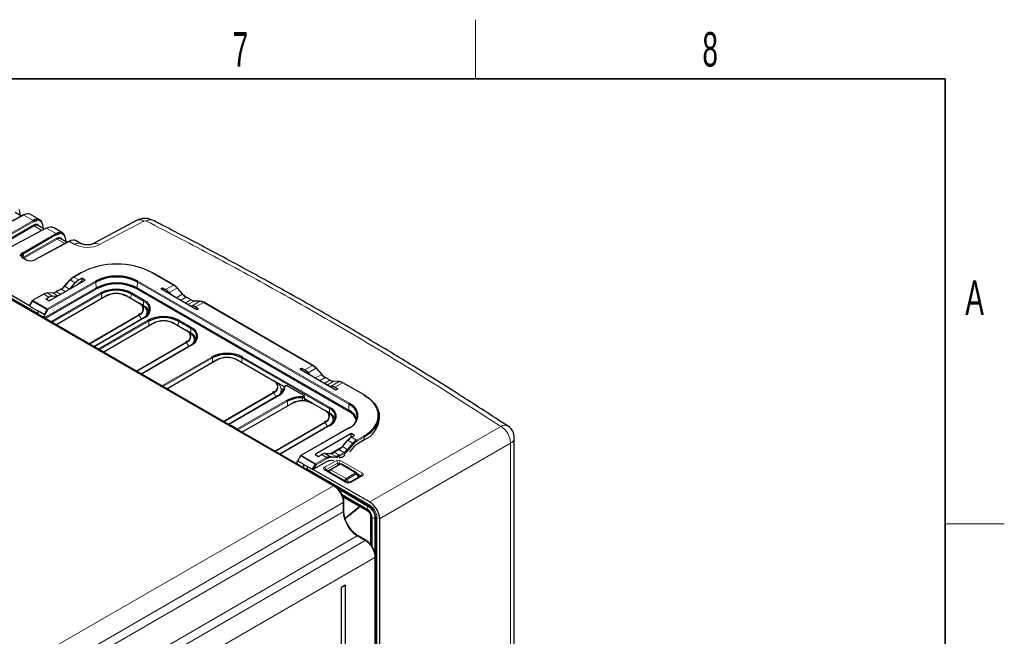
# Paper-space layout 'Blatt2' of a CAD drawing. Header units: millimetres. Extents: x 5 to 418, y 2 to 292.
# Tile 59 of 59: x 314 to 414, y 226 to 288. Entities that reach past the tile are written whole.
import ezdxf

# ---------------------------------------------------------------- set-up
doc = ezdxf.new("R2010")
doc.units = ezdxf.units.MM
doc.layers.add('SLD-0', color=7, linetype='Continuous')
doc.styles.add('SLDTEXTSTYLE0', font='TXT', dxfattribs={"width": 0.605})

psp = doc.layouts.new('Blatt2')

# ---------------------------------------------------------------- linework, layer by layer
at = {"color": 7, "linetype": 'Continuous', "lineweight": 18}
for p, q in [((289.82, 273.61), (315.76, 258.64)), ((345.81, 241.13), (292.67, 271.81)), ((314.32, 268.65), (310.83, 266.77)), ((313.97, 268.62), (313.91, 268.98)), ((315.28, 268.1), (314.32, 268.65)), ((311.91, 266.15), (315.28, 268.1)), ((315.34, 268), (311.97, 266.05)), ((311.97, 265.69), (315.33, 267.64)), ((315.39, 267.54), (312.02, 265.6)), ((316.64, 267.31), (313.15, 265.44)), ((316.17, 267.09), (315.39, 267.54)), ((316.29, 267.28), (316.23, 267.64)), ((317.6, 266.76), (316.64, 267.31)), ((326.52, 268.03), (322.03, 265.64)), ((314.23, 264.81), (317.6, 266.76)), ((317.66, 266.66), (314.29, 264.71)), ((314.29, 264.35), (317.65, 266.3)), ((318.61, 265.94), (318.55, 266.3)), ((317.71, 266.2), (314.34, 264.26)), ((318.96, 265.97), (315.47, 264.1)), ((318.49, 265.75), (317.71, 266.2)), ((319.49, 265.67), (318.96, 265.97)), ((314.52, 264.11), (314.24, 264.27)), ((314.29, 264.35), (314.29, 264.71)), ((320.15, 262.78), (319.41, 262.35)), ((319.92, 262.05), (319.41, 262.35)), ((329.54, 261.53), (327.39, 262.78)), ((316.71, 259.11), (321.61, 261.93)), ((321.66, 261.84), (316.76, 259.01)), ((319.05, 262.05), (318.48, 261.42)), ((318.98, 261.13), (318.48, 261.42)), ((319.56, 261.75), (319.05, 262.05)), ((321.67, 261.24), (321.66, 261.84)), ((325.86, 261.24), (325.87, 261.84)), ((347.36, 249.43), (325.87, 261.84)), ((325.93, 261.93), (347.42, 249.52)), ((328.74, 261.07), (329.54, 261.53)), ((316.36, 260.59), (315.25, 259.95)), ((316.87, 260.29), (316.36, 260.59)), ((316.44, 258.22), (321.67, 261.24)), ((321.73, 261.14), (316.5, 258.12)), ((317.29, 260.73), (316.72, 260.71)), ((317.23, 260.41), (316.72, 260.71)), ((317.07, 257.79), (322.16, 260.73)), ((322.22, 260.63), (317.18, 257.73)), ((317.79, 260.44), (317.29, 260.73)), ((322.7, 260.42), (317.61, 257.48)), ((318.12, 261.12), (317.64, 260.84)), ((318.07, 260.6), (317.64, 260.84)), ((318.54, 260.87), (318.12, 261.12)), ((322.22, 260.17), (322.22, 260.63)), ((326.02, 259.68), (324.75, 260.42)), ((325.22, 260.17), (325.23, 260.63)), ((326.5, 259.9), (325.23, 260.63)), ((325.29, 260.73), (326.56, 260)), ((347.3, 248.73), (325.8, 261.14)), ((325.86, 261.24), (347.36, 248.83)), ((329.1, 260.77), (329.9, 261.23)), ((329.82, 260.23), (330.47, 260.6)), ((330.47, 260.6), (329.9, 261.23)), ((330.26, 259.97), (330.83, 260.3)), ((331.3, 260.03), (330.83, 260.3)), ((315.21, 259.91), (314.91, 259.4)), ((316.67, 259.06), (315.21, 259.91)), ((315.25, 259.95), (316.71, 259.11)), ((326.5, 259.44), (326.5, 259.9)), ((326.5, 259.4), (326.5, 259.44)), ((330.74, 259.7), (331.3, 260.03)), ((331.01, 259.54), (331.66, 259.91)), ((331.43, 259.43), (332.23, 259.89)), ((332.23, 259.89), (331.66, 259.91)), ((331.79, 259.31), (332.59, 259.77)), ((343.68, 253.37), (332.59, 259.77)), ((316.38, 258.55), (316.67, 259.06)), ((316.76, 259.01), (316.44, 258.43)), ((320.93, 255.57), (326.02, 258.5)), ((326.06, 258.46), (320.99, 255.53)), ((326.29, 258.06), (326.06, 258.46)), ((326.56, 258.19), (321.47, 255.25)), ((321.88, 255.02), (326.97, 257.96)), ((327.03, 257.86), (321.99, 254.95)), ((327.51, 257.64), (322.42, 254.71)), ((327.03, 257.4), (327.03, 257.86)), ((330.83, 256.91), (329.55, 257.64)), ((330.03, 257.4), (330.04, 257.86)), ((331.31, 257.12), (330.04, 257.86)), ((330.09, 257.96), (331.37, 257.22)), ((331.3, 256.66), (331.31, 257.12)), ((331.3, 256.62), (331.3, 256.66)), ((325.74, 252.79), (330.83, 255.73)), ((330.87, 255.69), (325.79, 252.76)), ((331.37, 255.42), (326.28, 252.48)), ((331.1, 255.29), (330.87, 255.69)), ((328.34, 251.29), (333.43, 254.22)), ((333.49, 254.13), (328.45, 251.22)), ((333.97, 253.91), (328.88, 250.97)), ((333.5, 253.66), (333.49, 254.13)), ((339.69, 251.79), (336.02, 253.91)), ((336.49, 253.66), (336.5, 254.13)), ((345.41, 248.98), (336.5, 254.13)), ((336.56, 254.22), (345.47, 249.08)), ((342.88, 252.91), (343.68, 253.37)), ((343.24, 252.61), (344.04, 253.07)), ((343.96, 252.06), (344.61, 252.44)), ((344.61, 252.44), (344.04, 253.07)), ((342.75, 250.31), (341.09, 251.27)), ((344.4, 251.81), (344.97, 252.14)), ((344.88, 251.54), (345.44, 251.86)), ((345.44, 251.86), (344.97, 252.14)), ((345.16, 251.37), (345.8, 251.75)), ((345.57, 251.27), (346.37, 251.72)), ((346.37, 251.72), (345.8, 251.75)), ((345.93, 251.15), (346.73, 251.61)), ((348.88, 250.37), (346.73, 251.61)), ((334.6, 247.67), (339.69, 250.61)), ((339.73, 250.57), (334.66, 247.64)), ((340.23, 250.3), (335.2, 247.39)), ((339.98, 250.14), (339.73, 250.57)), ((335.16, 247.35), (339.98, 250.14)), ((336.03, 246.91), (341.07, 249.82)), ((341.13, 249.72), (336.09, 246.81)), ((341.61, 249.5), (336.52, 246.57)), ((341.13, 249.26), (341.13, 249.72)), ((344.93, 248.77), (343.65, 249.5)), ((347.36, 248.83), (347.36, 249.43)), ((345.4, 248.52), (345.41, 248.98)), ((345.4, 248.48), (345.4, 248.52)), ((335.2, 247.39), (336.03, 246.91)), ((339.84, 244.65), (344.93, 247.59)), ((344.97, 247.55), (339.89, 244.62)), ((345.47, 247.28), (340.38, 244.34)), ((345.2, 247.15), (344.97, 247.55)), ((347.42, 247.03), (342.52, 244.2)), ((349.5, 239.49), (362.81, 247.17)), ((347.22, 244.83), (347.78, 245.46)), ((347.27, 245.76), (347.78, 245.46)), ((347.87, 245.38), (347.3, 244.75)), ((347.61, 246.05), (347.61, 246.07)), ((347.63, 246.06), (348.14, 245.76)), ((348.14, 245.76), (348.88, 246.19)), ((348.94, 246.09), (348.2, 245.66)), ((348.94, 245.79), (348.94, 246.09)), ((363.8, 245.45), (350.49, 237.77)), ((363.8, 219.65), (363.8, 245.45)), ((344.58, 244.3), (345.1, 244)), ((344.94, 244.41), (345.45, 244.12)), ((345.51, 244.43), (346.02, 244.14)), ((346.49, 244.92), (345.67, 244.46)), ((345.87, 244.55), (346.38, 244.25)), ((346.35, 244.82), (346.86, 244.53)), ((346.38, 244.25), (346.86, 244.53)), ((346.91, 244.43), (346.44, 244.16)), ((346.71, 245.12), (347.22, 244.83)), ((342.07, 243.36), (342.12, 243.39)), ((342.48, 244.16), (342.18, 243.65)), ((343.94, 243.32), (342.48, 244.16)), ((342.52, 244.2), (343.98, 243.36)), ((343.65, 242.81), (343.94, 243.32)), ((344.04, 243.26), (343.79, 242.82)), ((343.98, 243.36), (345.1, 244)), ((345.15, 243.9), (344.04, 243.26)), ((344.9, 243.01), (346.08, 243.67)), ((346.22, 243.43), (345.04, 242.77)), ((345.45, 244.12), (346.02, 244.14)), ((346.06, 244.03), (345.49, 244.01)), ((346.55, 243.32), (345.54, 242.76)), ((346.22, 243.21), (346.22, 243.43)), ((346.51, 243.35), (346.39, 243.42)), ((346.39, 243.42), (346.39, 243.3)), ((346.54, 243.67), (348.74, 242.4)), ((348.05, 242.45), (346.55, 243.32)), ((343.15, 242.83), (349.5, 239.16)), ((347.1, 241.48), (344.9, 242.76)), ((345.04, 242.77), (345.04, 242.74)), ((345.22, 242.64), (345.24, 242.65)), ((345.54, 242.76), (347.08, 241.87)), ((347.08, 241.87), (348.05, 242.45)), ((348.15, 242.35), (347.18, 241.76)), ((348.35, 242), (348.15, 242.35)), ((348.6, 242.15), (348.24, 242.36)), ((347.18, 241.76), (347.35, 241.46)), ((348.74, 242.14), (347.56, 241.48)), ((348.06, 241.82), (348.35, 242)), ((348.36, 241.99), (348.35, 242)), ((348.6, 242.12), (348.6, 242.15)), ((316.07, 223.98), (345.81, 241.13)), ((349.45, 239.06), (346.12, 240.99)), ((346.37, 240.74), (349.36, 239.01)), ((349.22, 238.77), (346.68, 240.24)), ((346.8, 239.42), (317.84, 222.71)), ((346.74, 240.1), (349.22, 238.67)), ((346.8, 238.48), (346.8, 239.42)), ((319.59, 222.77), (346.8, 238.48)), ((346.98, 237.85), (348.39, 238.99)), ((348.39, 238.99), (348.39, 239.08)), ((349.45, 239.06), (349.36, 239.01)), ((349.64, 237.94), (349.64, 235.08)), ((349.73, 234.96), (349.73, 237.89)), ((350.1, 237.94), (350.01, 237.89)), ((350.01, 237.89), (350.01, 234.32)), ((350.1, 140.61), (350.1, 237.94)), ((350.21, 237.94), (350.21, 140.61)), ((320.08, 218.83), (349.03, 235.56)), ((348.22, 236.03), (321.07, 220.35)), ((349.03, 235.56), (348.22, 236.03)), ((350.02, 233.85), (320.29, 216.67)), ((350.02, 139.25), (350.02, 233.85))]:
    psp.add_line(p, q, dxfattribs=at)
at = {"color": 7, "linetype": 'Continuous', "lineweight": 25}
for p, q in [((289.83, 273.93), (314.91, 259.46)), ((345.91, 241.14), (292.77, 271.82)), ((314.28, 268.66), (310.79, 266.78)), ((314.09, 268.55), (313.45, 268.92)), ((314, 268.6), (313.93, 269.02)), ((315.96, 268.16), (315.02, 268.71)), ((316.6, 267.32), (313.11, 265.44)), ((316.41, 267.21), (315.77, 267.58)), ((316.32, 267.26), (316.25, 267.69)), ((318.27, 266.83), (317.34, 267.37)), ((325.85, 268.12), (321.35, 265.73)), ((318.64, 265.92), (318.57, 266.35)), ((318.92, 265.98), (315.43, 264.1)), ((318.73, 265.87), (318.09, 266.24)), ((320.17, 265.73), (319.66, 266.03)), ((320.17, 265.73), (320.16, 265.74)), ((314.55, 264.11), (314.28, 264.27)), ((320.11, 262.78), (319.37, 262.35)), ((329.58, 261.54), (327.43, 262.78)), ((316.9, 259.92), (320.56, 262.04)), ((319.01, 262.06), (318.44, 261.42)), ((319, 261.13), (319.56, 261.75)), ((319.92, 262.05), (320.23, 262.23)), ((320.23, 261.88), (319.98, 261.74)), ((320.56, 262.04), (320.23, 262.23)), ((320.23, 262.23), (320.23, 261.88)), ((320.23, 261.88), (320.26, 261.86)), ((328.24, 261.14), (328.43, 261.25)), ((328.43, 261.25), (328.74, 261.07)), ((328.43, 261.03), (328.43, 261.25)), ((316.32, 260.59), (315.21, 259.95)), ((316.56, 260.11), (316.87, 260.29)), ((317.26, 260.73), (316.69, 260.71)), ((317.23, 260.41), (317.78, 260.43)), ((317.59, 257.49), (322.66, 260.42)), ((318.08, 261.12), (317.6, 260.85)), ((324.79, 260.42), (326.06, 259.69)), ((331.91, 259.02), (328.24, 261.14)), ((329.1, 260.77), (329.35, 260.5)), ((330.5, 260.61), (329.93, 261.24)), ((331.34, 260.03), (330.87, 260.3)), ((315.18, 259.92), (314.9, 259.44)), ((314.91, 259.4), (315.76, 258.91)), ((316.56, 260.11), (316.9, 259.92)), ((326.31, 259.55), (326.06, 259.69)), ((326.5, 259.44), (326.31, 259.55)), ((331.18, 259.44), (331.43, 259.43)), ((332.26, 259.9), (331.69, 259.92)), ((331.79, 259.31), (332.1, 259.13)), ((343.72, 253.37), (332.63, 259.78)), ((315.76, 258.91), (315.76, 258.55)), ((316.38, 258.55), (315.76, 258.91)), ((316.44, 258.22), (316.44, 258.43)), ((326.12, 258.6), (325.98, 258.51)), ((326.88, 258.58), (326.87, 258.76)), ((332.1, 259.13), (331.91, 259.02)), ((326.52, 258.2), (321.45, 255.27)), ((322.4, 254.72), (327.47, 257.65)), ((329.59, 257.65), (330.87, 256.91)), ((331.11, 256.77), (330.87, 256.91)), ((331.3, 256.66), (331.12, 256.77)), ((331.33, 255.42), (326.25, 252.49)), ((330.93, 255.83), (330.79, 255.73)), ((331.68, 255.81), (331.68, 255.98)), ((328.86, 250.99), (333.93, 253.92)), ((336.06, 253.92), (339.73, 251.79)), ((342.38, 252.98), (342.57, 253.09)), ((346.05, 250.86), (342.38, 252.98)), ((342.57, 253.09), (342.88, 252.91)), ((342.57, 252.86), (342.57, 253.09)), ((343.24, 252.61), (343.5, 252.33)), ((344.64, 252.44), (344.08, 253.08)), ((339.98, 251.65), (339.73, 251.79)), ((340.81, 251.18), (339.98, 251.65)), ((342.79, 250.31), (341.13, 251.27)), ((345.48, 251.87), (345.01, 252.14)), ((345.33, 251.28), (345.57, 251.27)), ((346.4, 251.73), (345.83, 251.75)), ((348.92, 250.37), (346.77, 251.61)), ((340.19, 250.3), (335.12, 247.37)), ((339.79, 250.71), (339.65, 250.61)), ((340.53, 251.02), (340.76, 250.88)), ((340.55, 250.69), (340.55, 250.86)), ((345.93, 251.15), (346.24, 250.97)), ((346.24, 250.97), (346.05, 250.86)), ((336.49, 246.58), (341.57, 249.51)), ((342.89, 249.73), (342.87, 250.2)), ((343.68, 249.52), (342.88, 249.98)), ((343.69, 249.51), (344.97, 248.77)), ((345.21, 248.63), (344.97, 248.77)), ((345.4, 248.52), (345.22, 248.63)), ((345.43, 247.28), (340.35, 244.35)), ((345.03, 247.69), (344.89, 247.59)), ((345.78, 247.67), (345.78, 247.84)), ((345.87, 247.76), (345.78, 247.82)), ((350.46, 247.92), (350.46, 248.21)), ((336.03, 246.91), (336.03, 246.85)), ((347.38, 247.03), (342.48, 244.21)), ((347.6, 246.43), (343.94, 244.31)), ((347.94, 246.24), (347.6, 246.43)), ((347.61, 246.07), (347.6, 246.43)), ((347.63, 246.06), (347.94, 246.24)), ((346.71, 245.12), (347.27, 245.76)), ((347.61, 246.07), (347.63, 246.06)), ((348.94, 245.79), (348.27, 245.41)), ((364.19, 220.19), (364.19, 246.01)), ((343.94, 244.31), (344.27, 244.12)), ((344.27, 244.12), (344.58, 244.3)), ((344.94, 244.41), (345.51, 244.43)), ((346.62, 245.03), (345.56, 244.43)), ((345.87, 244.55), (346.35, 244.82)), ((347.91, 245.11), (347.45, 244.59)), ((342.12, 243.39), (342.13, 243.59)), ((342.45, 244.18), (342.14, 243.64)), ((342.8, 243.3), (342.18, 243.65)), ((342.8, 243.3), (343.65, 242.81)), ((342.8, 242.94), (342.8, 243.3)), ((345.08, 243.57), (343.79, 242.82)), ((345.84, 243.7), (345.44, 243.68)), ((345.44, 242.77), (346.45, 243.33)), ((348.15, 242.46), (346.65, 243.33)), ((343.15, 242.83), (343.15, 243.05)), ((343.75, 242.8), (349.5, 239.49)), ((347.2, 241.49), (344.99, 242.76)), ((345.24, 242.65), (345.44, 242.77)), ((348.42, 242.04), (348.22, 242.39)), ((348.64, 242.15), (347.46, 241.49)), ((348.43, 242.03), (348.42, 242.04)), ((346.77, 240.02), (349.26, 238.58)), ((346.86, 238.56), (346.86, 239.5)), ((346.99, 237.8), (348.38, 238.92)), ((349.58, 238.02), (349.58, 235.16)), ((350.49, 237.77), (350.49, 140.45)), ((349.13, 235.57), (348.32, 236.04)), ((350.07, 139.33), (350.07, 233.93)), ((347, 231.02), (346.63, 230.8)), ((346.63, 139.35), (346.63, 230.8)), ((347, 231.02), (347, 139.57))]:
    psp.add_line(p, q, dxfattribs=at)
at = {"color": 7, "linetype": 'Continuous', "lineweight": 18, "flags": 128}
for points in [[(318.48, 261.42), (318.47, 261.42), (318.46, 261.43), (318.45, 261.43), (318.45, 261.43), (318.44, 261.42)], [(319.05, 262.05), (319.04, 262.06), (319.03, 262.06), (319.02, 262.06), (319.01, 262.06), (319.01, 262.06)], [(329.9, 261.23), (329.91, 261.24), (329.92, 261.24), (329.93, 261.24), (329.93, 261.24), (329.93, 261.24)], [(330.47, 260.6), (330.48, 260.61), (330.49, 260.61), (330.49, 260.61), (330.5, 260.61), (330.5, 260.61)], [(315.18, 259.92), (315.18, 259.92), (315.18, 259.92), (315.19, 259.92), (315.2, 259.91), (315.21, 259.91)], [(326.5, 258.17), (326.54, 258.2), (326.71, 258.38), (326.81, 258.58), (326.85, 258.79), (326.81, 259), (326.71, 259.2), (326.54, 259.38), (326.31, 259.55)], [(331.31, 255.39), (331.34, 255.42), (331.52, 255.6), (331.62, 255.81), (331.66, 256.01), (331.62, 256.22), (331.52, 256.42), (331.34, 256.61), (331.11, 256.77)], [(344.04, 253.07), (344.05, 253.08), (344.06, 253.08), (344.07, 253.08), (344.07, 253.08), (344.08, 253.08)], [(344.61, 252.44), (344.62, 252.44), (344.63, 252.44), (344.64, 252.45), (344.64, 252.45), (344.64, 252.44)], [(345.41, 247.25), (345.44, 247.28), (345.62, 247.46), (345.72, 247.67), (345.76, 247.87), (345.72, 248.08), (345.62, 248.28), (345.44, 248.47), (345.21, 248.63)], [(343.94, 243.32), (343.96, 243.31), (343.97, 243.3), (343.98, 243.29), (344, 243.29), (344.01, 243.28), (344.02, 243.27), (344.03, 243.27), (344.04, 243.26)], [(348.15, 242.35), (348.18, 242.36), (348.2, 242.37), (348.21, 242.38), (348.22, 242.39), (348.22, 242.39)], [(346.95, 241.63), (346.96, 241.64), (346.99, 241.65), (347.02, 241.67), (347.05, 241.69), (347.08, 241.71), (347.12, 241.73), (347.15, 241.75), (347.18, 241.76)], [(348.35, 242), (348.38, 242.01), (348.4, 242.03), (348.41, 242.03), (348.42, 242.04), (348.42, 242.04)]]:
    psp.add_lwpolyline(points, dxfattribs=at)
at = {"color": 7, "linetype": 'Continuous', "lineweight": 25, "flags": 128}
for points in [[(318.44, 261.42), (318.44, 261.42), (318.44, 261.42), (318.44, 261.41), (318.45, 261.4)], [(330.5, 260.61), (330.5, 260.61), (330.5, 260.6), (330.5, 260.6), (330.5, 260.59)], [(326.32, 259.51), (326.56, 259.35), (326.73, 259.16), (326.84, 258.96), (326.87, 258.74), (326.84, 258.53), (326.73, 258.33), (326.7, 258.29)], [(326.86, 258.44), (326.88, 258.57), (326.88, 258.58)], [(327.01, 258.63), (326.96, 258.71), (326.87, 258.83)], [(331.13, 256.73), (331.36, 256.57), (331.54, 256.38), (331.64, 256.18), (331.68, 255.97), (331.64, 255.76), (331.54, 255.55), (331.51, 255.52)], [(331.82, 255.86), (331.77, 255.94), (331.67, 256.05)], [(331.67, 255.66), (331.68, 255.8), (331.68, 255.81)], [(344.64, 252.44), (344.65, 252.44), (344.65, 252.44), (344.64, 252.43), (344.64, 252.42)], [(340.54, 250.54), (340.55, 250.68), (340.55, 250.69)], [(348.88, 246.19), (349.46, 246.58), (349.9, 247.03), (350.21, 247.51), (350.36, 248.02), (350.36, 248.53), (350.21, 249.04), (349.9, 249.53), (349.46, 249.97), (348.88, 250.37)], [(348.94, 250.33), (349.52, 249.93), (349.97, 249.48), (350.28, 248.99), (350.44, 248.47), (350.44, 247.95), (350.28, 247.43), (349.97, 246.94), (349.52, 246.49), (348.94, 246.09)], [(345.23, 248.6), (345.46, 248.43), (345.64, 248.24), (345.74, 248.04), (345.78, 247.83), (345.74, 247.62), (345.64, 247.41), (345.61, 247.38)], [(345.92, 247.72), (345.87, 247.8), (345.77, 247.91)], [(345.77, 247.53), (345.78, 247.66), (345.78, 247.67)], [(342.12, 243.39), (342.12, 243.38), (342.12, 243.37), (342.11, 243.36), (342.11, 243.36), (342.1, 243.35), (342.09, 243.35), (342.08, 243.36)], [(345.24, 242.65), (345.22, 242.64), (345.21, 242.64)]]:
    psp.add_lwpolyline(points, dxfattribs=at)
at = {"color": 7, "linetype": 'Continuous', "lineweight": 25}
for centre, radius, start, end in [((313.89, 269.02), 0.044, 11.48, 63.1099), ((314.3, 268.62), 0.0395, 53.6019, 112.9652), ((316.21, 267.68), 0.044, 11.48, 63.1099), ((316.62, 267.28), 0.0395, 53.6019, 112.9652), ((318.53, 266.34), 0.044, 11.48, 63.1099), ((318.94, 265.94), 0.0395, 53.6019, 112.9652), ((314.54, 264.08), 0.0396, 65.3602, 124.6041), ((315.44, 264.06), 0.0395, 53.6019, 112.9652), ((323.77, 255.83), 7.84, 62.4805, 117.5195), ((320.07, 261.12), 1.4, 120.8279, 138.7805), ((320.17, 261.07), 1.5, 120.8279, 138.7805), ((319.38, 262.32), 0.0402, 54.3824, 114.3071), ((320.12, 262.74), 0.0402, 54.3824, 114.3071), ((323.77, 257.77), 4.69, 62.6097, 117.3903), ((323.77, 257.78), 4.57, 62.6097, 117.3903), ((327.41, 262.74), 0.0402, 65.6929, 125.6176), ((317.25, 262.45), 1.6, 300.8279, 318.7805), ((317.35, 262.4), 1.5, 300.8279, 318.7805), ((323.77, 257.2), 4.55, 62.6097, 117.3903), ((323.77, 257.21), 4.43, 62.6097, 117.3903), ((329.56, 261.5), 0.0402, 65.6929, 125.6176), ((328.77, 260.25), 1.5, 41.2195, 59.1721), ((328.88, 260.3), 1.4, 41.2195, 59.1721), ((316.77, 259.92), 0.792, 94.0567, 121.5659), ((316.69, 260.66), 0.0496, 59.2563, 91.9406), ((317.23, 261.52), 0.792, 274.0567, 301.5659), ((317.62, 260.81), 0.0402, 54.3824, 114.3071), ((323.72, 257.72), 3.4, 62.6097, 117.3903), ((323.72, 257.73), 3.27, 62.6097, 117.3903), ((323.72, 258.37), 2.31, 62.6097, 117.3903), ((323.72, 258.44), 2.22, 62.6097, 117.3903), ((331.59, 261.59), 1.5, 221.2195, 239.1721), ((331.7, 261.64), 1.6, 221.2195, 239.1721), ((315.25, 259.88), 0.08, 119.9973, 150), ((325.71, 258.96), 0.805, 16.3206, 64.6402), ((326.28, 259.51), 0.0397, 355.4528, 54.5747), ((326.17, 259.03), 0.93, 290.7834, 69.2166), ((325.99, 258.39), 1.16, 19.8876, 64.2864), ((331.72, 260.7), 0.792, 238.4341, 265.9433), ((331.32, 259.99), 0.0402, 65.6929, 125.6176), ((332.25, 259.85), 0.0496, 88.0594, 120.7437), ((332.17, 259.1), 0.792, 58.4341, 85.9433), ((328.53, 254.94), 3.4, 62.6097, 117.3903), ((316.56, 258.23), 0.124, 183.3065, 230.2002), ((326.54, 258.16), 0.0396, 125.3585, 184.6077), ((328.53, 254.95), 3.27, 62.6097, 117.3903), ((328.53, 255.6), 2.31, 62.6097, 117.3903), ((328.53, 255.67), 2.22, 62.6097, 117.3903), ((330.52, 256.19), 0.805, 16.3206, 64.6402), ((331.09, 256.74), 0.0397, 355.4528, 54.5747), ((330.8, 255.61), 1.16, 19.8876, 64.2864), ((330.98, 256.25), 0.93, 290.7834, 69.2166), ((331.35, 255.39), 0.0396, 125.3585, 184.6077), ((334.99, 251.21), 3.4, 62.6097, 117.3903), ((334.99, 251.22), 3.27, 62.6097, 117.3903), ((334.99, 251.86), 2.31, 62.6097, 117.3903), ((334.99, 251.94), 2.22, 62.6097, 117.3903), ((343.7, 253.34), 0.0402, 65.6929, 125.6176), ((342.91, 252.08), 1.5, 41.2195, 59.1721), ((343.02, 252.14), 1.4, 41.2195, 59.1721), ((345.73, 253.42), 1.5, 221.2195, 239.1721), ((345.84, 253.47), 1.6, 221.2195, 239.1721), ((339.39, 251.07), 0.805, 16.3206, 64.6402), ((345.47, 251.83), 0.0402, 65.6929, 125.6176), ((345.86, 252.54), 0.792, 238.4341, 265.9433), ((346.4, 251.68), 0.0496, 88.0594, 120.7437), ((346.31, 250.93), 0.792, 58.4341, 85.9433), ((339.74, 251.23), 1.06, 294.1735, 355.582), ((339.78, 251.3), 1.1, 294.1735, 355.582), ((339.82, 250.87), 0.724, 319.9448, 359.8473), ((348.91, 250.33), 0.0402, 65.6929, 125.6176), ((342.57, 246.99), 3.2, 88.3877, 117.9976), ((342.57, 246.99), 3.09, 88.3877, 117.9976), ((342.63, 247.46), 2.31, 62.6097, 117.3903), ((342.63, 247.53), 2.22, 62.6097, 117.3903), ((346.9, 248.21), 1.3, 290.7834, 69.2166), ((344.62, 248.05), 0.805, 16.3206, 64.6402), ((345.19, 248.6), 0.0397, 355.4528, 54.5747), ((344.9, 247.48), 1.16, 19.8876, 64.2864), ((345.08, 248.11), 0.93, 290.7834, 69.2166), ((346.65, 247.35), 1.53, 15.0293, 64.7657), ((346.66, 247.38), 1.61, 18.7336, 64.402), ((345.45, 247.25), 0.0396, 125.3585, 184.6077), ((347.86, 248.17), 2.61, 294.3332, 354.3466), ((362.79, 246.01), 1.4, 0, 56.6768), ((348.91, 244.48), 1.5, 120.8279, 138.7805), ((348.92, 244.46), 1.4, 120.8279, 138.7805), ((349.04, 244.12), 1.5, 120.8279, 138.7805), ((345.97, 244.93), 0.792, 274.0567, 301.5659), ((346.09, 245.81), 1.5, 300.8279, 318.7805), ((346.1, 245.8), 1.6, 300.8279, 318.7805), ((342.52, 244.14), 0.08, 119.9973, 149.4226), ((345.5, 242.89), 0.792, 94.0567, 121.5659), ((345.51, 243.33), 0.792, 94.0567, 121.5659), ((345.54, 243.27), 0.739, 94.0567, 121.5659), ((346, 244.88), 0.845, 274.0567, 301.5659), ((346.55, 243.16), 0.2, 60.0027, 119.1388), ((348.05, 242.29), 0.2, 30.0025, 60.0027), ((348.25, 239.07), 0.2, 308.893, 352.1706)]:
    psp.add_arc(centre, radius, start, end, dxfattribs=at)
at = {"color": 7, "linetype": 'Continuous', "lineweight": 18}
for centre, radius, start, end in [((313.88, 269.02), 0.0493, 304.2116, 5.0356), ((315.22, 268), 0.119, 1.7215, 58.2785), ((315.45, 267.64), 0.119, 181.7215, 238.2785), ((316.2, 267.68), 0.0493, 304.2116, 5.0356), ((326.11, 267.48), 0.686, 53.2864, 112.6819), ((327.19, 267.54), 0.629, 68.727, 128.5046), ((317.54, 266.66), 0.119, 1.7215, 58.2785), ((317.77, 266.3), 0.119, 181.7215, 238.2785), ((318.52, 266.34), 0.0493, 304.2116, 5.0356), ((319.88, 265.09), 0.699, 67.1831, 124.4759), ((321.62, 265.09), 0.685, 53.2577, 113.0143), ((314.17, 264.71), 0.119, 1.7215, 58.2785), ((314.26, 264.24), 0.0396, 65.3602, 124.6041), ((314.4, 264.36), 0.119, 181.7215, 238.2785), ((321.54, 261.83), 0.123, 3.2297, 57.3477), ((325.99, 261.83), 0.123, 122.6523, 176.7703), ((316.34, 260.56), 0.0402, 54.3824, 114.3071), ((317.26, 260.68), 0.0496, 59.2563, 91.9406), ((318.1, 261.08), 0.0402, 54.3824, 114.3071), ((321.79, 261.25), 0.123, 183.2297, 237.3477), ((322.09, 260.63), 0.123, 3.2297, 57.3477), ((322.68, 260.39), 0.0402, 54.3818, 114.314), ((324.77, 260.39), 0.0402, 65.686, 125.6182), ((325.35, 260.63), 0.123, 122.6523, 176.7703), ((325.74, 261.25), 0.123, 302.6523, 356.7703), ((330.85, 260.27), 0.0402, 65.6929, 125.6176), ((315.22, 259.92), 0.0402, 54.3824, 114.3071), ((315.31, 259.85), 0.115, 121.9547, 151.1444), ((326.04, 259.65), 0.0402, 65.686, 125.6182), ((325.79, 259.09), 0.632, 290.7834, 69.2166), ((326.63, 259.89), 0.123, 122.6523, 176.7703), ((326.22, 259.09), 0.965, 290.7834, 69.2166), ((331.68, 259.87), 0.0496, 88.0594, 120.7437), ((332.61, 259.74), 0.0402, 65.6929, 125.6176), ((316.77, 259.01), 0.115, 121.9547, 151.1444), ((312.36, 251.34), 8.84, 60.1498, 60.8688), ((316.64, 259), 0.123, 3.2297, 57.3477), ((325.96, 258.41), 0.115, 28.8556, 58.0453), ((325.79, 259.11), 0.704, 292.7612, 6.2687), ((326.54, 258.16), 0.0395, 53.7667, 114.9229), ((326.9, 257.85), 0.123, 3.2297, 57.3477), ((327.49, 257.61), 0.0402, 54.3818, 114.314), ((329.58, 257.61), 0.0402, 65.686, 125.6182), ((330.16, 257.85), 0.123, 122.6523, 176.7703), ((330.85, 256.88), 0.0402, 65.686, 125.6182), ((330.6, 256.32), 0.632, 290.7834, 69.2166), ((330.59, 256.33), 0.704, 292.7612, 6.2687), ((331.43, 257.12), 0.123, 122.6523, 176.7703), ((331.02, 256.32), 0.965, 290.7834, 69.2166), ((330.77, 255.63), 0.115, 28.8556, 58.0453), ((331.34, 255.38), 0.0395, 53.7667, 114.9229), ((333.37, 254.12), 0.123, 3.2297, 57.3477), ((333.95, 253.88), 0.0402, 54.3818, 114.314), ((336.04, 253.88), 0.0402, 65.686, 125.6182), ((336.62, 254.12), 0.123, 122.6523, 176.7703), ((339.72, 251.76), 0.0402, 65.686, 125.6182), ((339.47, 251.2), 0.632, 290.7834, 69.2166), ((339.46, 251.22), 0.704, 292.7612, 6.2687), ((339.69, 250.89), 0.809, 290.7834, 69.2166), ((341.11, 251.24), 0.0395, 65.0771, 126.2333), ((344.99, 252.1), 0.0402, 65.6929, 125.6176), ((345.83, 251.7), 0.0496, 88.0594, 120.7437), ((346.75, 251.58), 0.0402, 65.6929, 125.6176), ((339.63, 250.51), 0.115, 28.8556, 58.0453), ((340.21, 250.27), 0.0384, 52.8179, 115.8716), ((340.88, 251.14), 0.0748, 85.5421, 172.5109), ((342.77, 250.28), 0.0396, 65.3808, 126.2056), ((339.88, 250.08), 0.116, 2.673, 31.0656), ((341, 249.71), 0.123, 3.2297, 57.3477), ((341.58, 249.47), 0.0402, 54.3818, 114.314), ((348.2, 250.08), 5.54, 178.8494, 179.9912), ((343.68, 249.47), 0.0402, 65.686, 125.6182), ((347.49, 249.42), 0.123, 122.6523, 176.7703), ((346.95, 248.28), 1.33, 290.7834, 69.2166), ((344.95, 248.74), 0.0402, 65.686, 125.6182), ((344.7, 248.18), 0.632, 290.7834, 69.2166), ((344.69, 248.2), 0.704, 292.7612, 6.2687), ((345.53, 248.98), 0.123, 122.6523, 176.7703), ((345.12, 248.18), 0.965, 290.7834, 69.2166), ((347.23, 248.84), 0.123, 302.6523, 356.7703), ((344.87, 247.49), 0.115, 28.8556, 58.0453), ((345.44, 247.24), 0.0395, 53.7667, 114.9229), ((363.2, 246.55), 0.731, 60.3361, 122.2337), ((347.4, 247), 0.0395, 53.7667, 114.9229), ((361.71, 245.39), 2.09, 1.7215, 58.2785), ((347.67, 245.26), 0.234, 32.0328, 59.7143), ((348.08, 245.66), 0.123, 2.6055, 57.3945), ((348.82, 246.08), 0.123, 2.6055, 57.3945), ((363.52, 246.06), 0.667, 294.0775, 355.9484), ((346.32, 244.15), 0.123, 2.6055, 57.3945), ((346.79, 244.42), 0.123, 2.6055, 57.3945), ((347.1, 244.62), 0.234, 32.0328, 59.7143), ((342.94, 244.94), 0.904, 237.5695, 239.7131), ((342.5, 244.17), 0.0395, 53.7667, 114.9229), ((342.58, 244.1), 0.115, 121.9547, 151.1444), ((344.05, 243.26), 0.115, 121.9547, 151.1444), ((343.92, 243.26), 0.123, 2.6055, 57.3945), ((345.03, 243.9), 0.123, 2.6055, 57.3945), ((345.4, 244.04), 0.0915, 339.9751, 54.3796), ((345.97, 244.06), 0.0915, 339.9751, 54.3796), ((345.92, 243.42), 0.303, 1.5835, 57.2669), ((346.7, 243.41), 0.307, 121.9772, 177.4454), ((346.49, 243.24), 0.0976, 53.2571, 114.0854), ((346.6, 243.24), 0.101, 65.6929, 125.6176), ((344.73, 242.76), 0.303, 1.5835, 57.2669), ((344.95, 242.67), 0.099, 65.3602, 124.6041), ((345.54, 242.62), 0.18, 125.0418, 207.449), ((345.71, 242.5), 0.311, 122.8113, 173.6121), ((345.48, 242.68), 0.0976, 53.2571, 114.0854), ((348.11, 242.37), 0.101, 65.6929, 125.6176), ((347.9, 242.2), 0.287, 29.4707, 58.9659), ((348.91, 242.14), 0.307, 121.9772, 177.4454), ((347.25, 241.61), 0.311, 122.8113, 173.6121), ((346.93, 241.62), 0.287, 29.4707, 58.9659), ((347.16, 241.4), 0.099, 65.3811, 124.6024), ((347.5, 241.39), 0.101, 54.6343, 113.9469), ((348.68, 242.06), 0.101, 54.6371, 113.9125), ((345.87, 241.05), 0.099, 65.3693, 124.5839), ((346.76, 239.51), 0.099, 295.3892, 354.6233), ((346.76, 238.57), 0.0994, 295.446, 353.9564), ((348.32, 238.97), 0.0759, 315.6043, 17.1404), ((348.34, 239.1), 0.116, 298.0356, 335.7766), ((349.53, 238.75), 0.308, 122.9181, 177.3706), ((349.31, 238.66), 0.096, 172.796, 236.0543), ((349.38, 239.17), 0.123, 302.9181, 357.3706), ((349.68, 238.02), 0.0962, 184.5016, 247.1535), ((349.87, 238.16), 0.308, 242.6336, 297.0778), ((350.15, 237.83), 0.123, 62.6336, 117.0778), ((348.27, 235.95), 0.0991, 65.5239, 124.5903), ((349.08, 235.48), 0.099, 65.3754, 124.6028), ((349.98, 233.94), 0.099, 295.4181, 354.6326)]:
    psp.add_arc(centre, radius, start, end, dxfattribs=at)
for centre, major_axis, ratio, start_param, end_param in [((313.01, 268.25), (0.64, 1.15), 0.567218, 5.663812, 6.008824), ((315.32, 266.91), (0.429, 0.769), 0.567218, 5.847759, 7.042622), ((315.32, 266.91), (0.64, 1.15), 0.567218, 5.663812, 6.008824), ((326.66, 267.95), (0.2, -0.003), 0.567125, 0.855991, 2.341931), ((317.64, 265.57), (0.429, 0.769), 0.567218, 5.847759, 7.042622), ((317.64, 265.57), (0.64, 1.15), 0.567218, 5.663812, 6.008824), ((320.79, 266.39), (1.82, 0), 0.566679, 3.91714, 5.465592), ((314.72, 264.54), (0.68, -0.01), 0.567125, 2.382074, 3.935417), ((346.31, 243.54), (0.32, -0.005), 0.567125, 0.793824, 2.36462), ((346.31, 243.38), (0.12, -0.005), 0.549843, 0.806585, 2.377382), ((345.12, 242.88), (0.32, -0.005), 0.567125, 2.36462, 3.935417), ((345.12, 242.72), (0.12, -0.005), 0.549843, 2.377382, 2.818523), ((348.52, 242.27), (0.32, -0.005), 0.567125, 5.506213, 7.077009), ((347.33, 241.61), (0.32, -0.005), 0.567125, 3.935417, 5.506213), ((348.51, 242.1), (0.12, -0.005), 0.549843, 0.543943, 0.806585), ((345.81, 239.99), (-0.7, 1.21), 0.580414, 3.927255, 5.497741), ((348.22, 237.66), (-1, 1.73), 0.575578, 0.785632, 2.356123), ((349.22, 238.18), (-0.3, 0.52), 0.577557, 3.927224, 5.497716), ((349.03, 234.42), (-0.7, 1.21), 0.58043, 3.927187, 5.49767)]:
    psp.add_ellipse(centre, major_axis=major_axis, ratio=ratio, start_param=start_param, end_param=end_param, dxfattribs=at)
at = {"color": 7, "linetype": 'Continuous', "lineweight": 25}
for centre, major_axis, ratio, start_param, end_param in [((314.31, 267.5), (0.72, 1.2), 0.586803, 0.008503, 0.776367), ((315.27, 266.95), (0.68, 1.22), 0.567804, 5.664277, 7.043087), ((315.32, 266.91), (0.64, 1.15), 0.567218, 6.008824, 7.042622), ((315.38, 266.88), (0.389, 0.699), 0.566193, 6.273948, 7.041811), ((316.63, 266.16), (0.72, 1.2), 0.586803, 0.008503, 0.776367), ((317.59, 265.61), (0.68, 1.22), 0.567804, 5.664277, 7.043087), ((317.64, 265.57), (0.64, 1.15), 0.567218, 6.008824, 7.042622), ((317.7, 265.54), (0.389, 0.699), 0.566193, 6.273948, 7.041811), ((318.94, 264.82), (0.72, 1.2), 0.586803, 0.008503, 0.776367), ((314.72, 264.47), (0.6, -0.01), 0.565757, 2.383153, 3.936496), ((314.72, 264.11), (0.6, -0.008), 0.568489, 2.380984, 2.590407), ((315, 264.38), (0.68, -0.01), 0.567125, 3.935417, 5.48876), ((319.91, 261.08), (0.62, 1.03), 0.56722, 0.793746, 1.230078), ((319.97, 260.77), (0.62, 1.03), 0.56722, 0.793746, 1.054713), ((316.86, 259.32), (0.62, 1.03), 0.56722, 0.357413, 0.793746), ((328.76, 260.1), (-0.62, 1.03), 0.56722, 5.053107, 5.48944), ((314.99, 259.44), (0.0971, 0.026), 0.51759, 2.664011, 3.619289), ((316.78, 258.93), (0.62, 1.03), 0.56722, 0.532778, 0.706048), ((331.8, 258.34), (-0.62, 1.03), 0.56722, 5.48944, 5.925772), ((316.38, 258.46), (-0.0266, 0.0974), 0.512471, 4.247129, 5.805584), ((342.9, 251.94), (-0.62, 1.03), 0.56722, 5.053107, 5.48944), ((345.95, 250.18), (-0.62, 1.03), 0.56722, 5.48944, 5.925772), ((335.2, 247.33), (0.113, 0), 0.577382, 1.570796, 2.356113), ((347.64, 245.07), (0.58, 1.05), 0.587367, 0.776279, 1.212611), ((344.6, 243.31), (0.58, 1.05), 0.587367, 0.339947, 0.776279), ((345.86, 245.53), (0.58, 1.05), 0.587367, 3.481539, 3.917871), ((346.34, 245.81), (0.58, 1.05), 0.587367, 3.917871, 4.354204), ((346.39, 244.33), (0.574, -0.009), 0.567125, 4.706265, 6.306161), ((342.18, 243.56), (-0.0254, 0.0967), 0.522903, 5.805587, 7.364042), ((343.09, 242.8), (0.041, 0.0687), 0.56722, 4.333993, 5.506135), ((343.24, 243), (-0.06, 0.104), 0.577385, 0.342354, 0.768178), ((343.73, 242.85), (0.0971, 0.026), 0.51759, 3.619289, 5.190086), ((349.5, 238.34), (-0.7, 1.21), 0.577557, 3.927224, 5.497716)]:
    psp.add_ellipse(centre, major_axis=major_axis, ratio=ratio, start_param=start_param, end_param=end_param, dxfattribs=at)
for points, knots in [([(327.41, 268.13), (327.28, 268.18), (327.03, 268.29), (326.59, 268.33), (326.19, 268.27), (325.95, 268.16), (325.85, 268.12)], [0, 0, 0, 0, 0.263346, 0.509506, 0.802375, 1, 1, 1, 1]), ([(315.32, 267.96), (315.37, 267.99), (315.48, 268.05), (315.58, 268.06), (315.64, 268.06)], [0, 0, 0, 0, 0.402646, 1, 1, 1, 1]), ([(363.55, 247.18), (363.32, 247.33), (361.59, 248.47), (358.41, 250.51), (353.89, 253.34), (349.21, 256.15), (344.29, 259.02), (339.18, 261.89), (333.99, 264.71), (330.05, 266.78), (327.84, 267.91), (327.41, 268.13)], [0, 0, 0, 0, 0.020024, 0.153606, 0.27921, 0.410303, 0.549365, 0.688447, 0.827504, 0.966438, 1, 1, 1, 1]), ([(317.64, 266.62), (317.69, 266.65), (317.8, 266.71), (317.9, 266.72), (317.96, 266.73)], [0, 0, 0, 0, 0.402646, 1, 1, 1, 1]), ([(321.35, 265.73), (321.34, 265.72), (321.3, 265.7), (321.17, 265.65), (320.97, 265.62), (320.74, 265.6), (320.51, 265.62), (320.33, 265.67), (320.21, 265.71), (320.18, 265.72), (320.17, 265.73)], [0, 0, 0, 0, 0.093954, 0.224001, 0.363752, 0.513845, 0.667419, 0.795873, 0.912919, 1, 1, 1, 1]), ([(314.19, 264.82), (314.15, 264.79), (314.06, 264.73), (313.97, 264.61), (313.97, 264.51), (313.97, 264.47)], [0, 0, 0, 0, 0.277388, 0.709439, 1, 1, 1, 1]), ([(317.77, 260.94), (317.73, 260.93), (317.63, 260.9), (317.57, 260.84), (317.53, 260.8)], [0, 0, 0, 0, 0.42433, 1, 1, 1, 1]), ([(341.12, 251.27), (341.12, 251.27), (341.1, 251.29), (341.04, 251.3), (340.96, 251.3), (340.89, 251.28), (340.84, 251.25), (340.81, 251.2), (340.8, 251.17), (340.8, 251.15), (340.8, 251.15)], [0, 0, 0, 0, 0.048782, 0.213845, 0.391813, 0.573458, 0.738688, 0.874612, 0.999434, 1, 1, 1, 1]), ([(342.86, 250.2), (342.86, 250.21), (342.86, 250.24), (342.83, 250.28), (342.81, 250.3), (342.79, 250.31), (342.79, 250.31)], [0, 0, 0, 0, 0.25419, 0.590944, 0.950738, 1, 1, 1, 1]), ([(346.76, 244.08), (346.79, 244.1), (346.82, 244.12), (346.82, 244.15), (346.83, 244.15)], [0, 0, 0, 0, 0.87238, 1, 1, 1, 1]), ([(344.99, 242.76), (344.99, 242.77), (344.98, 242.77), (344.98, 242.77), (344.99, 242.77)], [0, 0, 0, 0, 0.795049, 1, 1, 1, 1]), ([(347.46, 241.49), (347.45, 241.48), (347.43, 241.48), (347.4, 241.47), (347.35, 241.46), (347.29, 241.46), (347.25, 241.47), (347.21, 241.48), (347.2, 241.49), (347.2, 241.49)], [0, 0, 0, 0, 0.139967, 0.281216, 0.437943, 0.607031, 0.779145, 0.921276, 1, 1, 1, 1]), ([(348.65, 242.15), (348.65, 242.15), (348.65, 242.16), (348.65, 242.15), (348.64, 242.15)], [0, 0, 0, 0, 0.363971, 1, 1, 1, 1]), ([(346.58, 240.43), (346.58, 240.44), (346.52, 240.58), (346.33, 240.81), (346.1, 241.03), (345.95, 241.12), (345.91, 241.14)], [0, 0, 0, 0, 0.033552, 0.436505, 0.842512, 1, 1, 1, 1]), ([(346.86, 239.5), (346.86, 239.57), (346.85, 239.75), (346.77, 240.08), (346.64, 240.32), (346.58, 240.43)], [0, 0, 0, 0, 0.218274, 0.626558, 1, 1, 1, 1]), ([(347.3, 237.12), (347.27, 237.16), (347.16, 237.34), (347.01, 237.7), (346.88, 238.15), (346.87, 238.42), (346.86, 238.56)], [0, 0, 0, 0, 0.087646, 0.39524, 0.701842, 1, 1, 1, 1]), ([(349.26, 238.58), (349.28, 238.56), (349.34, 238.53), (349.42, 238.44), (349.51, 238.31), (349.56, 238.17), (349.58, 238.07), (349.58, 238.03), (349.58, 238.02)], [0, 0, 0, 0, 0.147487, 0.337141, 0.539403, 0.747043, 0.933502, 1, 1, 1, 1]), ([(348.32, 236.04), (348.26, 236.07), (348.08, 236.18), (347.8, 236.43), (347.51, 236.77), (347.36, 237.02), (347.3, 237.12)], [0, 0, 0, 0, 0.159637, 0.467778, 0.777689, 1, 1, 1, 1]), ([(349.8, 234.86), (349.79, 234.87), (349.73, 235), (349.54, 235.23), (349.31, 235.45), (349.17, 235.54), (349.13, 235.57)], [0, 0, 0, 0, 0.033561, 0.436508, 0.842512, 1, 1, 1, 1]), ([(350.07, 233.93), (350.07, 233.99), (350.06, 234.18), (349.98, 234.5), (349.86, 234.74), (349.8, 234.86)], [0, 0, 0, 0, 0.218276, 0.626564, 1, 1, 1, 1])]:
    psp.add_open_spline(points, degree=3, knots=knots, dxfattribs=at)
at = {"color": 7, "linetype": 'Continuous', "lineweight": 18}
for points, knots in [([(362.81, 247.17), (359.73, 249.15), (354.59, 252.46), (347.08, 256.96), (340.48, 260.74), (333.73, 264.44), (329.11, 266.84), (326.79, 268.03)], [0, 0, 0, 0, 0.271012, 0.453209, 0.635506, 0.817703, 1, 1, 1, 1]), ([(341.09, 251.27), (341.08, 251.27), (341.05, 251.28), (341.01, 251.29), (340.97, 251.29), (340.94, 251.28), (340.91, 251.26), (340.88, 251.24), (340.88, 251.23), (340.88, 251.22)], [0, 0, 0, 0, 0.142474, 0.284952, 0.427322, 0.569562, 0.711749, 0.853982, 1, 1, 1, 1]), ([(342.66, 250.19), (342.68, 250.19), (342.7, 250.19), (342.74, 250.2), (342.77, 250.22), (342.78, 250.24), (342.79, 250.27), (342.77, 250.29), (342.76, 250.3), (342.75, 250.31)], [0, 0, 0, 0, 0.142474, 0.284952, 0.427322, 0.569562, 0.711749, 0.853982, 1, 1, 1, 1]), ([(342.86, 250.2), (342.86, 250.19), (342.86, 250.17), (342.83, 250.13), (342.79, 250.1), (342.73, 250.08), (342.68, 250.08), (342.66, 250.08)], [0, 0, 0, 0, 0.163042, 0.372105, 0.581342, 0.790698, 1, 1, 1, 1]), ([(342.68, 249.76), (342.67, 249.82), (342.67, 249.93), (342.66, 250.03), (342.66, 250.08)], [0, 0, 0, 0, 0.5808388, 1, 1, 1, 1]), ([(349.73, 237.89), (349.73, 237.93), (349.72, 238.05), (349.66, 238.25), (349.54, 238.46), (349.39, 238.65), (349.28, 238.73), (349.22, 238.77)], [0, 0, 0, 0, 0.144179, 0.35662, 0.574262, 0.787153, 1, 1, 1, 1]), ([(349.36, 239.01), (349.36, 239.01), (349.43, 238.97), (349.58, 238.86), (349.77, 238.62), (349.92, 238.35), (350, 238.09), (350.01, 237.95), (350.01, 237.89)], [0, 0, 0, 0, 0.000017, 0.212852, 0.425152, 0.643262, 0.856074, 1, 1, 1, 1]), ([(350.1, 237.94), (350.1, 237.94), (350.1, 238.02), (350.07, 238.21), (349.96, 238.5), (349.8, 238.76), (349.62, 238.94), (349.51, 239.03), (349.46, 239.06), (349.45, 239.06)], [0, 0, 0, 0, 0.000017, 0.216587, 0.432811, 0.647736, 0.860365, 0.970834, 1, 1, 1, 1]), ([(349.5, 239.16), (349.56, 239.13), (349.69, 239.04), (349.88, 238.83), (350.06, 238.55), (350.19, 238.23), (350.2, 238.03), (350.21, 237.94)], [0, 0, 0, 0, 0.1394519, 0.3521736, 0.567288, 0.7835081, 1, 1, 1, 1])]:
    psp.add_open_spline(points, degree=3, knots=knots, dxfattribs=at)
at = {"layer": 'SLD-0', "lineweight": 18}
for p, q in [((360.25, 282.5), (360.25, 288.5)), ((408, 237.25), (414, 237.25))]:
    psp.add_line(p, q, dxfattribs=at)
at = {"layer": 'SLD-0', "lineweight": 35}
for p, q in [((408, 282.5), (26, 282.5)), ((408, 12), (408, 282.5))]:
    psp.add_line(p, q, dxfattribs=at)

# ---------------------------------------------------------------- texts
at = {"layer": 'SLD-0', "char_height": 3.5, "attachment_point": 2, "style": 'SLDTEXTSTYLE0'}
for s, insert in [('8', (384.1, 287.24)), ('7', (336.35, 287.24)), ('A', (410.98, 262))]:
    psp.add_mtext(s, dxfattribs=dict(at, insert=insert))

doc.saveas('drawing.dxf')
